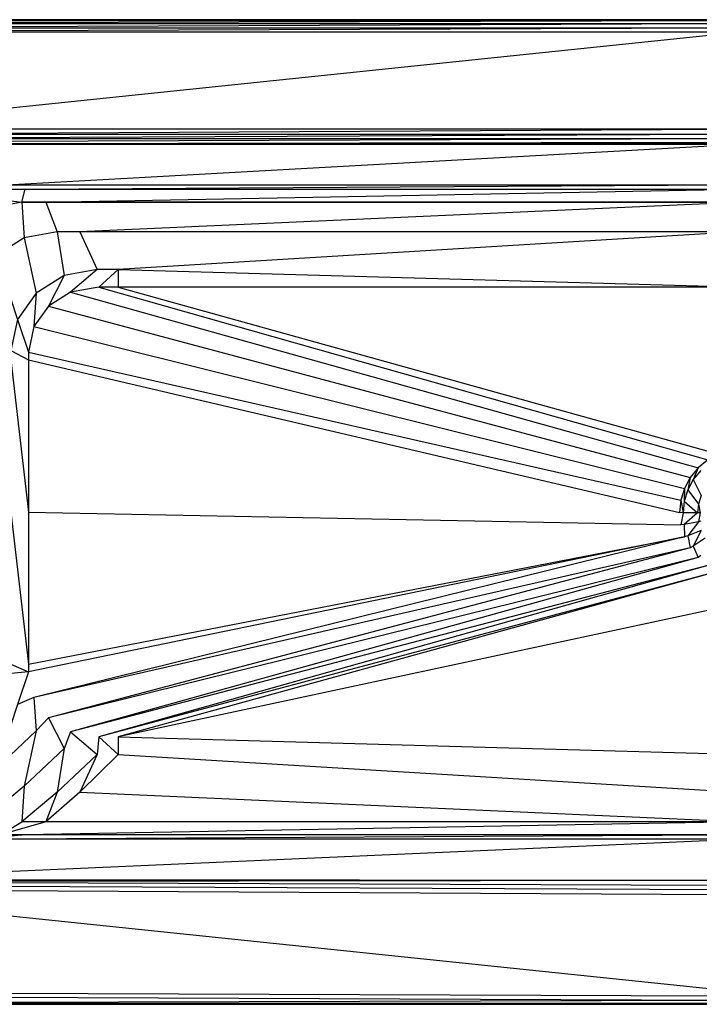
# Model space of a CAD drawing. Extents: x 0 to 1.8, y -0.8 to 0.
# Tile 3 of 15: x 0.31 to 0.87, y -0.8 to 0. Entities that reach past the tile are written whole.
import ezdxf

# ---------------------------------------------------------------- set-up
doc = ezdxf.new("R2010")
doc.units = 0
doc.layers.add('L2_WANNE_0___REPLACEMTFOREMPTYG', color=7, linetype='CONTINUOUS')

msp = doc.modelspace()

# ---------------------------------------------------------------- linework, layer by layer
at = {"layer": 'L2_WANNE_0___REPLACEMTFOREMPTYG', "color": 8}
for points, invisible_edges in [([(0.040478, 0, 0.471237), (0.9, 0, 0.468737), (0.040478, 0, 0.468737), (0.040478, 0, 0.471237)], 13), ([(0.9, 0, 0.468737), (0.040478, 0, 0.471237), (0.9, 0, 0.471237), (0.9, 0, 0.468737)], 14), ([(0.040478, 0, 0.468737), (0.9, 0, 0.463737), (0.040478, 0, 0.463737), (0.040478, 0, 0.468737)], 13), ([(0.9, 0, 0.463737), (0.040478, 0, 0.468737), (0.9, 0, 0.468737), (0.9, 0, 0.463737)], 14), ([(0.041488, -0.000913, 0.474987), (0.9, 0, 0.471237), (0.040478, 0, 0.471237), (0.041488, -0.000913, 0.474987)], 13), ([(0.9, 0, 0.471237), (0.041488, -0.000913, 0.474987), (0.9, -0.000913, 0.474987), (0.9, 0, 0.471237)], 14), ([(0.044247, -0.003409, 0.477733), (0.9, -0.000913, 0.474987), (0.041488, -0.000913, 0.474987), (0.044247, -0.003409, 0.477733)], 13), ([(0.9, -0.000913, 0.474987), (0.044247, -0.003409, 0.477733), (0.9, -0.003409, 0.477733), (0.9, -0.000913, 0.474987)], 14), ([(0.048017, -0.006817, 0.478737), (0.9, -0.003409, 0.477733), (0.044247, -0.003409, 0.477733), (0.048017, -0.006817, 0.478737)], 13), ([(0.9, -0.003409, 0.477733), (0.048017, -0.006817, 0.478737), (0.9, -0.006817, 0.478737), (0.9, -0.003409, 0.477733)], 14), ([(0.051672, -0.010122, 0.478737), (0.9, -0.006817, 0.478737), (0.048017, -0.006817, 0.478737), (0.051672, -0.010122, 0.478737)], 13), ([(0.9, -0.006817, 0.478737), (0.051672, -0.010122, 0.478737), (0.9, -0.010122, 0.478737), (0.9, -0.006817, 0.478737)], 14), ([(0.138957, -0.089057, 0.478737), (0.9, -0.010122, 0.478737), (0.051672, -0.010122, 0.478737), (0.138957, -0.089057, 0.478737)], 13), ([(0.9, -0.010122, 0.478737), (0.138957, -0.089057, 0.478737), (0.9, -0.089057, 0.478737), (0.9, -0.010122, 0.478737)], 14), ([(0.143584, -0.093241, 0.478737), (0.9, -0.089057, 0.478737), (0.138957, -0.089057, 0.478737), (0.143584, -0.093241, 0.478737)], 13), ([(0.9, -0.089057, 0.478737), (0.143584, -0.093241, 0.478737), (0.9, -0.093241, 0.478737), (0.9, -0.089057, 0.478737)], 14), ([(0.147738, -0.096724, 0.477742), (0.9, -0.093241, 0.478737), (0.143584, -0.093241, 0.478737), (0.147738, -0.096724, 0.477742)], 13), ([(0.9, -0.093241, 0.478737), (0.147738, -0.096724, 0.477742), (0.9, -0.096724, 0.477742), (0.9, -0.093241, 0.478737)], 14), ([(0.151586, -0.099457, 0.475021), (0.9, -0.096724, 0.477742), (0.147738, -0.096724, 0.477742), (0.151586, -0.099457, 0.475021)], 13), ([(0.9, -0.096724, 0.477742), (0.151586, -0.099457, 0.475021), (0.9, -0.099457, 0.475021), (0.9, -0.096724, 0.477742)], 14), ([(0.154095, -0.100705, 0.471305), (0.9, -0.099457, 0.475021), (0.151586, -0.099457, 0.475021), (0.154095, -0.100705, 0.471305)], 14), ([(0.9, -0.099457, 0.475021), (0.154095, -0.100705, 0.471305), (0.9, -0.100705, 0.471305), (0.9, -0.099457, 0.475021)], 13), ([(0.155957, -0.101126, 0.466706), (0.9, -0.100705, 0.471305), (0.154095, -0.100705, 0.471305), (0.155957, -0.101126, 0.466706)], 14), ([(0.9, -0.100705, 0.471305), (0.155957, -0.101126, 0.466706), (0.9, -0.101126, 0.466706), (0.9, -0.100705, 0.471305)], 13), ([(0.302423, -0.134207, 0.106573), (0.9, -0.101126, 0.466706), (0.155957, -0.101126, 0.466706), (0.302423, -0.134207, 0.106573)], 14), ([(0.9, -0.101126, 0.466706), (0.302423, -0.134207, 0.106573), (0.9, -0.134207, 0.106573), (0.9, -0.101126, 0.466706)], 13), ([(0.302423, -0.134207, 0.106573), (0.297485, -0.13762, 0.069968), (0.317532, -0.13762, 0.069968), (0.302423, -0.134207, 0.106573)], 13), ([(0.317532, -0.13762, 0.069968), (0.9, -0.134207, 0.106573), (0.302423, -0.134207, 0.106573), (0.317532, -0.13762, 0.069968)], 14), ([(0.9, -0.134207, 0.106573), (0.317532, -0.13762, 0.069968), (0.9, -0.13762, 0.069968), (0.9, -0.134207, 0.106573)], 13), ([(0.270708, -0.142623, 0.069968), (0.314718, -0.14833, 0.040749), (0.297485, -0.13762, 0.069968), (0.270708, -0.142623, 0.069968)], 14), ([(0.314718, -0.14833, 0.040749), (0.270708, -0.142623, 0.069968), (0.287941, -0.153334, 0.040749), (0.314718, -0.14833, 0.040749)], 13), ([(0.314718, -0.14833, 0.040749), (0.317532, -0.13762, 0.069968), (0.297485, -0.13762, 0.069968), (0.314718, -0.14833, 0.040749)], 14), ([(0.317532, -0.13762, 0.069968), (0.314718, -0.14833, 0.040749), (0.33414, -0.14833, 0.040749), (0.317532, -0.13762, 0.069968)], 13), ([(0.33414, -0.14833, 0.040749), (0.9, -0.13762, 0.069968), (0.317532, -0.13762, 0.069968), (0.33414, -0.14833, 0.040749)], 14), ([(0.9, -0.13762, 0.069968), (0.33414, -0.14833, 0.040749), (0.9, -0.14833, 0.040749), (0.9, -0.13762, 0.069968)], 13), ([(0.316634, -0.177251, 0.01936), (0.314718, -0.14833, 0.040749), (0.287941, -0.153334, 0.040749), (0.316634, -0.177251, 0.01936)], 13), ([(0.314718, -0.14833, 0.040749), (0.316634, -0.177251, 0.01936), (0.343411, -0.172247, 0.01936), (0.314718, -0.14833, 0.040749)], 14), ([(0.343411, -0.172247, 0.01936), (0.33414, -0.14833, 0.040749), (0.314718, -0.14833, 0.040749), (0.343411, -0.172247, 0.01936)], 13), ([(0.361792, -0.172247, 0.01936), (0.9, -0.14833, 0.040749), (0.33414, -0.14833, 0.040749), (0.361792, -0.172247, 0.01936)], 13), ([(0.33414, -0.14833, 0.040749), (0.343411, -0.172247, 0.01936), (0.361792, -0.172247, 0.01936), (0.33414, -0.14833, 0.040749)], 14), ([(0.9, -0.14833, 0.040749), (0.361792, -0.172247, 0.01936), (0.9, -0.172247, 0.01936), (0.9, -0.14833, 0.040749)], 14), ([(0.287941, -0.153334, 0.040749), (0.293933, -0.191499, 0.01936), (0.316634, -0.177251, 0.01936), (0.287941, -0.153334, 0.040749)], 14), ([(0.349098, -0.207967, 0.01153), (0.343411, -0.172247, 0.01936), (0.316634, -0.177251, 0.01936), (0.349098, -0.207967, 0.01153)], 13), ([(0.343411, -0.172247, 0.01936), (0.349098, -0.207967, 0.01153), (0.375875, -0.202963, 0.01153), (0.343411, -0.172247, 0.01936)], 14), ([(0.375875, -0.202963, 0.01153), (0.361792, -0.172247, 0.01936), (0.343411, -0.172247, 0.01936), (0.375875, -0.202963, 0.01153)], 13), ([(0.393078, -0.202963, 0.01153), (0.9, -0.172247, 0.01936), (0.361792, -0.172247, 0.01936), (0.393078, -0.202963, 0.01153)], 13), ([(0.361792, -0.172247, 0.01936), (0.375875, -0.202963, 0.01153), (0.393078, -0.202963, 0.01153), (0.361792, -0.172247, 0.01936)], 14), ([(0.9, -0.172247, 0.01936), (0.393078, -0.202963, 0.01153), (0.9, -0.202963, 0.01153), (0.9, -0.172247, 0.01936)], 14), ([(0.326397, -0.222215, 0.01153), (0.316634, -0.177251, 0.01936), (0.293933, -0.191499, 0.01936), (0.326397, -0.222215, 0.01153)], 13), ([(0.316634, -0.177251, 0.01936), (0.326397, -0.222215, 0.01153), (0.349098, -0.207967, 0.01153), (0.316634, -0.177251, 0.01936)], 14), ([(0.293933, -0.191499, 0.01936), (0.311229, -0.24354, 0.01153), (0.326397, -0.222215, 0.01153), (0.293933, -0.191499, 0.01936)], 14), ([(0.336355, -0.232765, 0.012189), (0.349098, -0.207967, 0.01153), (0.326397, -0.222215, 0.01153), (0.336355, -0.232765, 0.012189)], 13), ([(0.349098, -0.207967, 0.01153), (0.336355, -0.232765, 0.012189), (0.354371, -0.221457, 0.012189), (0.349098, -0.207967, 0.01153)], 14), ([(0.354371, -0.221457, 0.012189), (0.375875, -0.202963, 0.01153), (0.349098, -0.207967, 0.01153), (0.354371, -0.221457, 0.012189)], 13), ([(0.375875, -0.202963, 0.01153), (0.354371, -0.221457, 0.012189), (0.377193, -0.217192, 0.012189), (0.375875, -0.202963, 0.01153)], 14), ([(0.377193, -0.217192, 0.012189), (0.393078, -0.202963, 0.01153), (0.375875, -0.202963, 0.01153), (0.377193, -0.217192, 0.012189)], 13), ([(0.393078, -0.202963, 0.01153), (0.377193, -0.217192, 0.012189), (0.393078, -0.217192, 0.012189), (0.393078, -0.202963, 0.01153)], 14), ([(0.9, -0.217192, 0.012189), (0.393078, -0.202963, 0.01153), (0.393078, -0.217192, 0.012189), (0.9, -0.217192, 0.012189)], 13), ([(0.393078, -0.202963, 0.01153), (0.9, -0.217192, 0.012189), (0.9, -0.202963, 0.01153), (0.393078, -0.202963, 0.01153)], 14), ([(0.324537, -0.249379, 0.012189), (0.326397, -0.222215, 0.01153), (0.311229, -0.24354, 0.01153), (0.324537, -0.249379, 0.012189)], 13), ([(0.326397, -0.222215, 0.01153), (0.324537, -0.249379, 0.012189), (0.336355, -0.232765, 0.012189), (0.326397, -0.222215, 0.01153)], 14), ([(0.864164, -0.364062, 0.012229), (0.354371, -0.221457, 0.012189), (0.336355, -0.232765, 0.012189), (0.864164, -0.364062, 0.012229)], 13), ([(0.871973, -0.357653, 0.012229), (0.377193, -0.217192, 0.012189), (0.354371, -0.221457, 0.012189), (0.871973, -0.357653, 0.012229)], 13), ([(0.354371, -0.221457, 0.012189), (0.864164, -0.364062, 0.012229), (0.871973, -0.357653, 0.012229), (0.354371, -0.221457, 0.012189)], 14), ([(0.880882, -0.352891, 0.012229), (0.393078, -0.217192, 0.012189), (0.377193, -0.217192, 0.012189), (0.880882, -0.352891, 0.012229)], 13), ([(0.377193, -0.217192, 0.012189), (0.871973, -0.357653, 0.012229), (0.880882, -0.352891, 0.012229), (0.377193, -0.217192, 0.012189)], 14), ([(0.393078, -0.217192, 0.012189), (0.880882, -0.352891, 0.012229), (0.890548, -0.324959, 0.012229), (0.393078, -0.217192, 0.012189)], 14), ([(0.890548, -0.324959, 0.012229), (0.9, -0.217192, 0.012189), (0.393078, -0.217192, 0.012189), (0.890548, -0.324959, 0.012229)], 13), ([(0.857755, -0.371871, 0.012229), (0.336355, -0.232765, 0.012189), (0.324537, -0.249379, 0.012189), (0.857755, -0.371871, 0.012229)], 13), ([(0.336355, -0.232765, 0.012189), (0.857755, -0.371871, 0.012229), (0.864164, -0.364062, 0.012229), (0.336355, -0.232765, 0.012189)], 14), ([(0.320132, -0.270184, 0.012189), (0.311229, -0.24354, 0.01153), (0.305903, -0.268694, 0.01153), (0.320132, -0.270184, 0.012189)], 13), ([(0.311229, -0.24354, 0.01153), (0.320132, -0.270184, 0.012189), (0.324537, -0.249379, 0.012189), (0.311229, -0.24354, 0.01153)], 14), ([(0.852993, -0.38078, 0.012229), (0.324537, -0.249379, 0.012189), (0.320132, -0.270184, 0.012189), (0.852993, -0.38078, 0.012229)], 13), ([(0.324537, -0.249379, 0.012189), (0.852993, -0.38078, 0.012229), (0.857755, -0.371871, 0.012229), (0.324537, -0.249379, 0.012189)], 14), ([(0.320132, -0.27633, 0.012189), (0.305903, -0.268694, 0.01153), (0.305903, -0.27633, 0.01153), (0.320132, -0.27633, 0.012189)], 13), ([(0.305903, -0.268694, 0.01153), (0.320132, -0.27633, 0.012189), (0.320132, -0.270184, 0.012189), (0.305903, -0.268694, 0.01153)], 14), ([(0.850061, -0.390446, 0.012229), (0.320132, -0.270184, 0.012189), (0.320132, -0.27633, 0.012189), (0.850061, -0.390446, 0.012229)], 13), ([(0.320132, -0.270184, 0.012189), (0.850061, -0.390446, 0.012229), (0.852993, -0.38078, 0.012229), (0.320132, -0.270184, 0.012189)], 14), ([(0.320132, -0.4, 0.012189), (0.305903, -0.27633, 0.01153), (0.305903, -0.4, 0.01153), (0.320132, -0.4, 0.012189)], 13), ([(0.305903, -0.27633, 0.01153), (0.320132, -0.4, 0.012189), (0.320132, -0.27633, 0.012189), (0.305903, -0.27633, 0.01153)], 14), ([(0.849071, -0.4005, 0.012229), (0.320132, -0.27633, 0.012189), (0.320132, -0.4, 0.012189), (0.849071, -0.4005, 0.012229)], 13), ([(0.320132, -0.27633, 0.012189), (0.849071, -0.4005, 0.012229), (0.850061, -0.390446, 0.012229), (0.320132, -0.27633, 0.012189)], 14), ([(0.866214, -0.3663, 0.012189), (0.871973, -0.357653, 0.012229), (0.864164, -0.364062, 0.012229), (0.866214, -0.3663, 0.012189)], 13), ([(0.860152, -0.373687, 0.012189), (0.864164, -0.364062, 0.012229), (0.857755, -0.371871, 0.012229), (0.860152, -0.373687, 0.012189)], 13), ([(0.864164, -0.364062, 0.012229), (0.860152, -0.373687, 0.012189), (0.866214, -0.3663, 0.012189), (0.864164, -0.364062, 0.012229)], 14), ([(0.869945, -0.38023, 0.012189), (0.866214, -0.3663, 0.012189), (0.860152, -0.373687, 0.012189), (0.869945, -0.38023, 0.012189)], 13), ([(0.855648, -0.382114, 0.012189), (0.857755, -0.371871, 0.012229), (0.852993, -0.38078, 0.012229), (0.855648, -0.382114, 0.012189)], 13), ([(0.857755, -0.371871, 0.012229), (0.855648, -0.382114, 0.012189), (0.860152, -0.373687, 0.012189), (0.857755, -0.371871, 0.012229)], 14), ([(0.866529, -0.386621, 0.012189), (0.860152, -0.373687, 0.012189), (0.855648, -0.382114, 0.012189), (0.866529, -0.386621, 0.012189)], 13), ([(0.860152, -0.373687, 0.012189), (0.866529, -0.386621, 0.012189), (0.869945, -0.38023, 0.012189), (0.860152, -0.373687, 0.012189)], 14), ([(0.852874, -0.391258, 0.012189), (0.852993, -0.38078, 0.012229), (0.850061, -0.390446, 0.012229), (0.852874, -0.391258, 0.012189)], 13), ([(0.852993, -0.38078, 0.012229), (0.852874, -0.391258, 0.012189), (0.855648, -0.382114, 0.012189), (0.852993, -0.38078, 0.012229)], 14), ([(0.864425, -0.393556, 0.012189), (0.855648, -0.382114, 0.012189), (0.852874, -0.391258, 0.012189), (0.864425, -0.393556, 0.012189)], 13), ([(0.855648, -0.382114, 0.012189), (0.864425, -0.393556, 0.012189), (0.866529, -0.386621, 0.012189), (0.855648, -0.382114, 0.012189)], 14), ([(0.851937, -0.400768, 0.012189), (0.850061, -0.390446, 0.012229), (0.849071, -0.4005, 0.012229), (0.851937, -0.400768, 0.012189)], 13), ([(0.850061, -0.390446, 0.012229), (0.851937, -0.400768, 0.012189), (0.852874, -0.391258, 0.012189), (0.850061, -0.390446, 0.012229)], 14), ([(0.863715, -0.400768, 0.012189), (0.852874, -0.391258, 0.012189), (0.851937, -0.400768, 0.012189), (0.863715, -0.400768, 0.012189)], 13), ([(0.852874, -0.391258, 0.012189), (0.863715, -0.400768, 0.012189), (0.864425, -0.393556, 0.012189), (0.852874, -0.391258, 0.012189)], 14), ([(0.86645, -0.393959, 0.012189), (0.866529, -0.386621, 0.012189), (0.864425, -0.393556, 0.012189), (0.86645, -0.393959, 0.012189)], 13), ([(0.320132, -0.52367, 0.012189), (0.305903, -0.4, 0.01153), (0.305903, -0.52367, 0.01153), (0.320132, -0.52367, 0.012189)], 13), ([(0.305903, -0.4, 0.01153), (0.320132, -0.52367, 0.012189), (0.320132, -0.4, 0.012189), (0.305903, -0.4, 0.01153)], 14), ([(0.850061, -0.410553, 0.012229), (0.320132, -0.4, 0.012189), (0.320132, -0.52367, 0.012189), (0.850061, -0.410553, 0.012229)], 13), ([(0.320132, -0.4, 0.012189), (0.850061, -0.410553, 0.012229), (0.849071, -0.4005, 0.012229), (0.320132, -0.4, 0.012189)], 14), ([(0.865779, -0.400768, 0.012189), (0.864425, -0.393556, 0.012189), (0.863715, -0.400768, 0.012189), (0.865779, -0.400768, 0.012189)], 13), ([(0.864425, -0.393556, 0.012189), (0.865779, -0.400768, 0.012189), (0.86645, -0.393959, 0.012189), (0.864425, -0.393556, 0.012189)], 14), ([(0.850061, -0.410553, 0.012229), (0.851937, -0.400768, 0.012189), (0.849071, -0.4005, 0.012229), (0.850061, -0.410553, 0.012229)], 13), ([(0.851937, -0.400768, 0.012189), (0.850061, -0.410553, 0.012229), (0.852874, -0.410277, 0.012189), (0.851937, -0.400768, 0.012189)], 14), ([(0.852874, -0.410277, 0.012189), (0.863715, -0.400768, 0.012189), (0.851937, -0.400768, 0.012189), (0.852874, -0.410277, 0.012189)], 13), ([(0.863715, -0.400768, 0.012189), (0.852874, -0.410277, 0.012189), (0.864425, -0.40798, 0.012189), (0.863715, -0.400768, 0.012189)], 14), ([(0.855648, -0.419421, 0.012189), (0.864425, -0.40798, 0.012189), (0.852874, -0.410277, 0.012189), (0.855648, -0.419421, 0.012189)], 13), ([(0.864425, -0.40798, 0.012189), (0.855648, -0.419421, 0.012189), (0.866529, -0.414914, 0.012189), (0.864425, -0.40798, 0.012189)], 14), ([(0.864425, -0.40798, 0.012189), (0.865779, -0.400768, 0.012189), (0.863715, -0.400768, 0.012189), (0.864425, -0.40798, 0.012189)], 13), ([(0.865779, -0.400768, 0.012189), (0.864425, -0.40798, 0.012189), (0.86645, -0.407577, 0.012189), (0.865779, -0.400768, 0.012189)], 14), ([(0.866529, -0.414914, 0.012189), (0.86645, -0.407577, 0.012189), (0.864425, -0.40798, 0.012189), (0.866529, -0.414914, 0.012189)], 13), ([(0.320132, -0.52367, 0.012189), (0.852993, -0.42022, 0.012229), (0.850061, -0.410553, 0.012229), (0.320132, -0.52367, 0.012189)], 14), ([(0.852993, -0.42022, 0.012229), (0.852874, -0.410277, 0.012189), (0.850061, -0.410553, 0.012229), (0.852993, -0.42022, 0.012229)], 13), ([(0.852874, -0.410277, 0.012189), (0.852993, -0.42022, 0.012229), (0.855648, -0.419421, 0.012189), (0.852874, -0.410277, 0.012189)], 14), ([(0.860152, -0.427849, 0.012189), (0.866529, -0.414914, 0.012189), (0.855648, -0.419421, 0.012189), (0.860152, -0.427849, 0.012189)], 13), ([(0.866529, -0.414914, 0.012189), (0.860152, -0.427849, 0.012189), (0.869945, -0.421305, 0.012189), (0.866529, -0.414914, 0.012189)], 14), ([(0.852993, -0.42022, 0.012229), (0.320132, -0.52367, 0.012189), (0.320132, -0.529816, 0.012189), (0.852993, -0.42022, 0.012229)], 13), ([(0.324537, -0.550621, 0.012189), (0.852993, -0.42022, 0.012229), (0.320132, -0.529816, 0.012189), (0.324537, -0.550621, 0.012189)], 13), ([(0.852993, -0.42022, 0.012229), (0.324537, -0.550621, 0.012189), (0.857755, -0.429129, 0.012229), (0.852993, -0.42022, 0.012229)], 14), ([(0.857755, -0.429129, 0.012229), (0.855648, -0.419421, 0.012189), (0.852993, -0.42022, 0.012229), (0.857755, -0.429129, 0.012229)], 13), ([(0.855648, -0.419421, 0.012189), (0.857755, -0.429129, 0.012229), (0.860152, -0.427849, 0.012189), (0.855648, -0.419421, 0.012189)], 14), ([(0.866214, -0.435235, 0.012189), (0.869945, -0.421305, 0.012189), (0.860152, -0.427849, 0.012189), (0.866214, -0.435235, 0.012189)], 13), ([(0.336355, -0.567235, 0.012189), (0.857755, -0.429129, 0.012229), (0.324537, -0.550621, 0.012189), (0.336355, -0.567235, 0.012189)], 13), ([(0.857755, -0.429129, 0.012229), (0.336355, -0.567235, 0.012189), (0.864164, -0.436937, 0.012229), (0.857755, -0.429129, 0.012229)], 14), ([(0.864164, -0.436937, 0.012229), (0.860152, -0.427849, 0.012189), (0.857755, -0.429129, 0.012229), (0.864164, -0.436937, 0.012229)], 13), ([(0.860152, -0.427849, 0.012189), (0.864164, -0.436937, 0.012229), (0.866214, -0.435235, 0.012189), (0.860152, -0.427849, 0.012189)], 14), ([(0.354371, -0.578543, 0.012189), (0.864164, -0.436937, 0.012229), (0.336355, -0.567235, 0.012189), (0.354371, -0.578543, 0.012189)], 13), ([(0.864164, -0.436937, 0.012229), (0.354371, -0.578543, 0.012189), (0.871973, -0.443346, 0.012229), (0.864164, -0.436937, 0.012229)], 14), ([(0.871973, -0.443346, 0.012229), (0.866214, -0.435235, 0.012189), (0.864164, -0.436937, 0.012229), (0.871973, -0.443346, 0.012229)], 13), ([(0.377193, -0.582808, 0.012189), (0.871973, -0.443346, 0.012229), (0.354371, -0.578543, 0.012189), (0.377193, -0.582808, 0.012189)], 13), ([(0.871973, -0.443346, 0.012229), (0.377193, -0.582808, 0.012189), (0.880882, -0.448108, 0.012229), (0.871973, -0.443346, 0.012229)], 14), ([(0.393078, -0.582808, 0.012189), (0.880882, -0.448108, 0.012229), (0.377193, -0.582808, 0.012189), (0.393078, -0.582808, 0.012189)], 13), ([(0.880882, -0.448108, 0.012229), (0.393078, -0.582808, 0.012189), (0.890548, -0.47604, 0.012229), (0.880882, -0.448108, 0.012229)], 14), ([(0.9, -0.582808, 0.012189), (0.890548, -0.47604, 0.012229), (0.393078, -0.582808, 0.012189), (0.9, -0.582808, 0.012189)], 13), ([(0.320132, -0.529816, 0.012189), (0.305903, -0.52367, 0.01153), (0.305903, -0.531306, 0.01153), (0.320132, -0.529816, 0.012189)], 13), ([(0.305903, -0.52367, 0.01153), (0.320132, -0.529816, 0.012189), (0.320132, -0.52367, 0.012189), (0.305903, -0.52367, 0.01153)], 14), ([(0.311229, -0.55646, 0.01153), (0.320132, -0.529816, 0.012189), (0.305903, -0.531306, 0.01153), (0.311229, -0.55646, 0.01153)], 13), ([(0.320132, -0.529816, 0.012189), (0.311229, -0.55646, 0.01153), (0.324537, -0.550621, 0.012189), (0.320132, -0.529816, 0.012189)], 14), ([(0.326397, -0.577785, 0.01153), (0.324537, -0.550621, 0.012189), (0.311229, -0.55646, 0.01153), (0.326397, -0.577785, 0.01153)], 13), ([(0.324537, -0.550621, 0.012189), (0.326397, -0.577785, 0.01153), (0.336355, -0.567235, 0.012189), (0.324537, -0.550621, 0.012189)], 14), ([(0.311229, -0.55646, 0.01153), (0.293933, -0.608501, 0.01936), (0.326397, -0.577785, 0.01153), (0.311229, -0.55646, 0.01153)], 14), ([(0.349098, -0.592033, 0.01153), (0.336355, -0.567235, 0.012189), (0.326397, -0.577785, 0.01153), (0.349098, -0.592033, 0.01153)], 13), ([(0.336355, -0.567235, 0.012189), (0.349098, -0.592033, 0.01153), (0.354371, -0.578543, 0.012189), (0.336355, -0.567235, 0.012189)], 14), ([(0.316634, -0.622749, 0.01936), (0.326397, -0.577785, 0.01153), (0.293933, -0.608501, 0.01936), (0.316634, -0.622749, 0.01936)], 13), ([(0.326397, -0.577785, 0.01153), (0.316634, -0.622749, 0.01936), (0.349098, -0.592033, 0.01153), (0.326397, -0.577785, 0.01153)], 14), ([(0.375875, -0.597037, 0.01153), (0.354371, -0.578543, 0.012189), (0.349098, -0.592033, 0.01153), (0.375875, -0.597037, 0.01153)], 13), ([(0.354371, -0.578543, 0.012189), (0.375875, -0.597037, 0.01153), (0.377193, -0.582808, 0.012189), (0.354371, -0.578543, 0.012189)], 14), ([(0.393078, -0.597037, 0.01153), (0.377193, -0.582808, 0.012189), (0.375875, -0.597037, 0.01153), (0.393078, -0.597037, 0.01153)], 13), ([(0.377193, -0.582808, 0.012189), (0.393078, -0.597037, 0.01153), (0.393078, -0.582808, 0.012189), (0.377193, -0.582808, 0.012189)], 14), ([(0.9, -0.597037, 0.01153), (0.393078, -0.582808, 0.012189), (0.393078, -0.597037, 0.01153), (0.9, -0.597037, 0.01153)], 13), ([(0.393078, -0.582808, 0.012189), (0.9, -0.597037, 0.01153), (0.9, -0.582808, 0.012189), (0.393078, -0.582808, 0.012189)], 14), ([(0.343411, -0.627753, 0.01936), (0.349098, -0.592033, 0.01153), (0.316634, -0.622749, 0.01936), (0.343411, -0.627753, 0.01936)], 13), ([(0.349098, -0.592033, 0.01153), (0.343411, -0.627753, 0.01936), (0.375875, -0.597037, 0.01153), (0.349098, -0.592033, 0.01153)], 14), ([(0.361792, -0.627753, 0.01936), (0.375875, -0.597037, 0.01153), (0.343411, -0.627753, 0.01936), (0.361792, -0.627753, 0.01936)], 13), ([(0.9, -0.627753, 0.01936), (0.393078, -0.597037, 0.01153), (0.361792, -0.627753, 0.01936), (0.9, -0.627753, 0.01936)], 13), ([(0.375875, -0.597037, 0.01153), (0.361792, -0.627753, 0.01936), (0.393078, -0.597037, 0.01153), (0.375875, -0.597037, 0.01153)], 14), ([(0.393078, -0.597037, 0.01153), (0.9, -0.627753, 0.01936), (0.9, -0.597037, 0.01153), (0.393078, -0.597037, 0.01153)], 14), ([(0.293933, -0.608501, 0.01936), (0.287941, -0.646666, 0.040749), (0.316634, -0.622749, 0.01936), (0.293933, -0.608501, 0.01936)], 14), ([(0.314718, -0.65167, 0.040749), (0.316634, -0.622749, 0.01936), (0.287941, -0.646666, 0.040749), (0.314718, -0.65167, 0.040749)], 13), ([(0.316634, -0.622749, 0.01936), (0.314718, -0.65167, 0.040749), (0.343411, -0.627753, 0.01936), (0.316634, -0.622749, 0.01936)], 14), ([(0.33414, -0.65167, 0.040749), (0.343411, -0.627753, 0.01936), (0.314718, -0.65167, 0.040749), (0.33414, -0.65167, 0.040749)], 13), ([(0.9, -0.65167, 0.040749), (0.361792, -0.627753, 0.01936), (0.33414, -0.65167, 0.040749), (0.9, -0.65167, 0.040749)], 13), ([(0.343411, -0.627753, 0.01936), (0.33414, -0.65167, 0.040749), (0.361792, -0.627753, 0.01936), (0.343411, -0.627753, 0.01936)], 14), ([(0.361792, -0.627753, 0.01936), (0.9, -0.65167, 0.040749), (0.9, -0.627753, 0.01936), (0.361792, -0.627753, 0.01936)], 14), ([(0.287941, -0.646666, 0.040749), (0.297485, -0.66238, 0.069968), (0.314718, -0.65167, 0.040749), (0.287941, -0.646666, 0.040749)], 13), ([(0.297485, -0.66238, 0.069968), (0.33414, -0.65167, 0.040749), (0.314718, -0.65167, 0.040749), (0.297485, -0.66238, 0.069968)], 13), ([(0.33414, -0.65167, 0.040749), (0.297485, -0.66238, 0.069968), (0.317532, -0.66238, 0.069968), (0.33414, -0.65167, 0.040749)], 14), ([(0.317532, -0.66238, 0.069968), (0.9, -0.65167, 0.040749), (0.33414, -0.65167, 0.040749), (0.317532, -0.66238, 0.069968)], 13), ([(0.9, -0.65167, 0.040749), (0.317532, -0.66238, 0.069968), (0.9, -0.66238, 0.069968), (0.9, -0.65167, 0.040749)], 14), ([(0.281807, -0.665793, 0.106573), (0.317532, -0.66238, 0.069968), (0.297485, -0.66238, 0.069968), (0.281807, -0.665793, 0.106573)], 13), ([(0.317532, -0.66238, 0.069968), (0.281807, -0.665793, 0.106573), (0.302423, -0.665793, 0.106573), (0.317532, -0.66238, 0.069968)], 14), ([(0.302423, -0.665793, 0.106573), (0.9, -0.66238, 0.069968), (0.317532, -0.66238, 0.069968), (0.302423, -0.665793, 0.106573)], 13), ([(0.9, -0.66238, 0.069968), (0.302423, -0.665793, 0.106573), (0.9, -0.665793, 0.106573), (0.9, -0.66238, 0.069968)], 14), ([(0.155957, -0.698874, 0.466706), (0.9, -0.665793, 0.106573), (0.302423, -0.665793, 0.106573), (0.155957, -0.698874, 0.466706)], 13), ([(0.9, -0.665793, 0.106573), (0.155957, -0.698874, 0.466706), (0.9, -0.698874, 0.466706), (0.9, -0.665793, 0.106573)], 14), ([(0.9, -0.706759, 0.478737), (0.147738, -0.703276, 0.477742), (0.143584, -0.706759, 0.478737), (0.9, -0.706759, 0.478737)], 13), ([(0.9, -0.703276, 0.477742), (0.151586, -0.700543, 0.475021), (0.147738, -0.703276, 0.477742), (0.9, -0.703276, 0.477742)], 13), ([(0.147738, -0.703276, 0.477742), (0.9, -0.706759, 0.478737), (0.9, -0.703276, 0.477742), (0.147738, -0.703276, 0.477742)], 14), ([(0.151586, -0.700543, 0.475021), (0.9, -0.699295, 0.471305), (0.154095, -0.699295, 0.471305), (0.151586, -0.700543, 0.475021)], 13), ([(0.9, -0.699295, 0.471305), (0.151586, -0.700543, 0.475021), (0.9, -0.700543, 0.475021), (0.9, -0.699295, 0.471305)], 14), ([(0.151586, -0.700543, 0.475021), (0.9, -0.703276, 0.477742), (0.9, -0.700543, 0.475021), (0.151586, -0.700543, 0.475021)], 14), ([(0.9, -0.699295, 0.471305), (0.155957, -0.698874, 0.466706), (0.154095, -0.699295, 0.471305), (0.9, -0.699295, 0.471305)], 14), ([(0.155957, -0.698874, 0.466706), (0.9, -0.699295, 0.471305), (0.9, -0.698874, 0.466706), (0.155957, -0.698874, 0.466706)], 13), ([(0.9, -0.789878, 0.478737), (0.138957, -0.710943, 0.478737), (0.051672, -0.789878, 0.478737), (0.9, -0.789878, 0.478737)], 13), ([(0.9, -0.710943, 0.478737), (0.143584, -0.706759, 0.478737), (0.138957, -0.710943, 0.478737), (0.9, -0.710943, 0.478737)], 13), ([(0.138957, -0.710943, 0.478737), (0.9, -0.789878, 0.478737), (0.9, -0.710943, 0.478737), (0.138957, -0.710943, 0.478737)], 14), ([(0.143584, -0.706759, 0.478737), (0.9, -0.710943, 0.478737), (0.9, -0.706759, 0.478737), (0.143584, -0.706759, 0.478737)], 14), ([(0.9, -0.793183, 0.478737), (0.051672, -0.789878, 0.478737), (0.048017, -0.793183, 0.478737), (0.9, -0.793183, 0.478737)], 13), ([(0.051672, -0.789878, 0.478737), (0.9, -0.793183, 0.478737), (0.9, -0.789878, 0.478737), (0.051672, -0.789878, 0.478737)], 14), ([(0.9, -0.799087, 0.474987), (0.040478, -0.8, 0.471237), (0.9, -0.8, 0.471237), (0.9, -0.799087, 0.474987)], 13), ([(0.040478, -0.8, 0.471237), (0.9, -0.799087, 0.474987), (0.041488, -0.799087, 0.474987), (0.040478, -0.8, 0.471237)], 14), ([(0.9, -0.8, 0.471237), (0.040478, -0.8, 0.468737), (0.9, -0.8, 0.468737), (0.9, -0.8, 0.471237)], 13), ([(0.040478, -0.8, 0.468737), (0.9, -0.8, 0.471237), (0.040478, -0.8, 0.471237), (0.040478, -0.8, 0.468737)], 14), ([(0.9, -0.8, 0.468737), (0.040478, -0.8, 0.463737), (0.9, -0.8, 0.463737), (0.9, -0.8, 0.468737)], 13), ([(0.040478, -0.8, 0.463737), (0.9, -0.8, 0.468737), (0.040478, -0.8, 0.468737), (0.040478, -0.8, 0.463737)], 14), ([(0.9, -0.796591, 0.477733), (0.041488, -0.799087, 0.474987), (0.9, -0.799087, 0.474987), (0.9, -0.796591, 0.477733)], 13), ([(0.041488, -0.799087, 0.474987), (0.9, -0.796591, 0.477733), (0.044247, -0.796591, 0.477733), (0.041488, -0.799087, 0.474987)], 14), ([(0.9, -0.796591, 0.477733), (0.048017, -0.793183, 0.478737), (0.044247, -0.796591, 0.477733), (0.9, -0.796591, 0.477733)], 13), ([(0.048017, -0.793183, 0.478737), (0.9, -0.796591, 0.477733), (0.9, -0.793183, 0.478737), (0.048017, -0.793183, 0.478737)], 14)]:
    msp.add_3dface(points, dxfattribs=dict(at, invisible_edges=invisible_edges))

doc.saveas('drawing.dxf')
